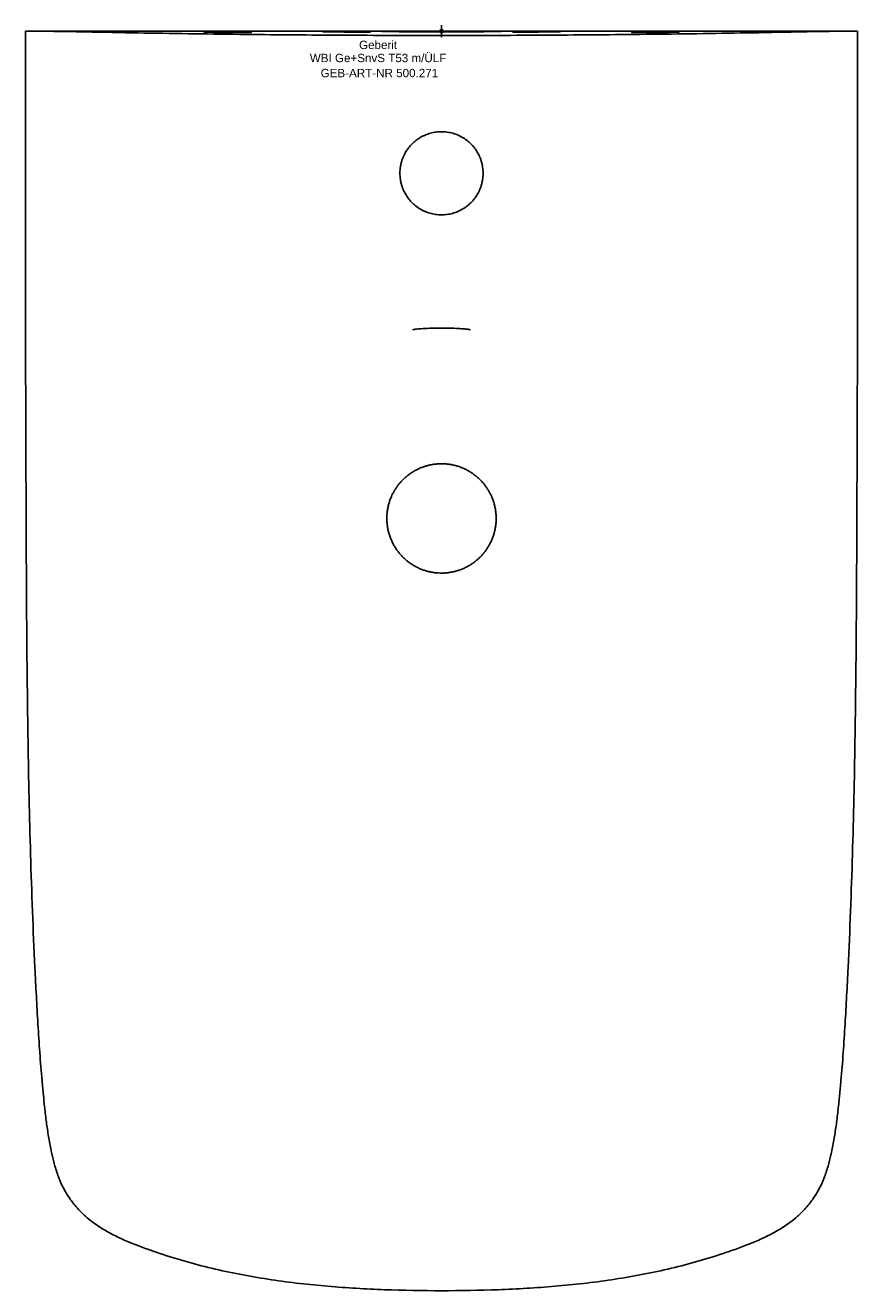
# Model space of a CAD drawing. Header units: millimetres. Extents: x -175 to 175, y -530 to 2.
import ezdxf
from ezdxf.enums import TextEntityAlignment as Align

# ---------------------------------------------------------------- set-up
doc = ezdxf.new("R2010")
doc.units = ezdxf.units.MM
doc.layers.get('0').update_dxf_attribs({"linetype": 'CONTINUOUS'})
for name, color, linetype, lineweight in [('Arbeitspunkt(DIN)', 7, 'CONTINUOUS', 25), ('GEB-ART-NR', 1, 'CONTINUOUS', 18), ('GEB-BEZUG', 2, 'CONTINUOUS', 25), ('GEB-TEXT', 5, 'CONTINUOUS', 18)]:
    doc.layers.add(name, color=color, linetype=linetype, lineweight=lineweight)
doc.layers.add('GEB-KONTUR-A', color=5, linetype='CONTINUOUS')
doc.styles.get("Standard").update_dxf_attribs({"font": 'arial.ttf'})

# ---------------------------------------------------------------- blocks, each defined once
blk = doc.blocks.new('Einfügepunkt')
at = {"layer": 'GEB-BEZUG'}
for p, q in [((-0.71, -0.71), (0.71, 0.71)), ((-0.71, 0.71), (0.71, -0.71))]:
    blk.add_line(p, q, dxfattribs=at)

msp = doc.modelspace()

# ---------------------------------------------------------------- linework, layer by layer
at = {"layer": 'Arbeitspunkt(DIN)', "ltscale": 25}
for q in [(-2.5, 0), (0, 2.5), (0, -2.5), (2.5, 0)]:
    msp.add_line((0, 0), q, dxfattribs=at)
at = {"layer": 'GEB-KONTUR-A', "ltscale": 25}
for p, q in [((-165.8, -0.02), (-154.77, -0.02)), ((-112.43, -0.02), (-112.43, -0.01)), ((-100.43, -0.02), (-112.43, -0.02)), ((100.42, -0.02), (112.43, -0.02)), ((112.43, -0.02), (112.43, -0.01))]:
    msp.add_line(p, q, dxfattribs=at)
for points, knots in [([(-60.57, 0), (-59.96, 0), (-59.15, 0), (-57.18, 0), (-56.03, 0), (-54.76, 0)], [-0.8801724, -0.8801724, -0.8801724, -0.8801724, -0.4406186, -0.4406186, -0.0010308, -0.0010308, -0.0010308, -0.0010308]), ([(-54.76, 0), (-51.11, 0), (-47.34, 0), (-43.48, 0), (-42.12, 0), (-40.75, 0), (-39.38, 0), (-33.79, 0), (-28.04, 0), (-22.2, 0), (-14.9, -0.01), (-7.46, -0.01), (0, -0.02)], [0.0000019, 0.0000019, 0.0000019, 0.0000019, 0.2198114, 0.2198114, 0.2198114, 0.2970832, 0.2970832, 0.2970832, 0.6099058, 0.6099058, 0.6099058, 1, 1, 1, 1]), ([(60.57, 0), (59.96, 0), (59.15, 0), (57.18, 0), (56.03, 0), (54.76, -0.02)], [0, 0, 0, 0, 0.4395465, 0.4395465, 0.8791301, 0.8791301, 0.8791301, 0.8791301]), ([(-175, -0.02), (-175.12, -22.88), (-175.13, -45.76), (-175.12, -73.2), (-175.12, -77.77), (-175.11, -89.18), (-175.1, -96.03), (-175.07, -114.3), (-175.05, -125.72), (-174.99, -148.58), (-174.95, -160.02), (-174.87, -182.92), (-174.83, -194.39), (-174.74, -217.36), (-174.68, -228.87), (-174.54, -251.92), (-174.44, -263.47), (-174.22, -282.95), (-174.12, -290.89), (-173.86, -306.76), (-173.71, -314.7), (-173.36, -330.58), (-173.16, -338.53), (-172.69, -354.41), (-172.42, -362.35), (-171.82, -378.22), (-171.48, -386.16), (-170.91, -398.05), (-170.71, -402.01), (-170.28, -409.93), (-170.06, -413.9), (-169.58, -421.82), (-169.32, -425.79), (-168.75, -433.75), (-168.43, -437.74), (-167.91, -443.73), (-167.72, -445.74), (-167.37, -449.36), (-167.21, -450.96), (-166.99, -452.98), (-166.94, -453.39), (-166.67, -455.83), (-166.43, -457.85), (-165.88, -461.88), (-165.58, -463.88), (-164.91, -467.87), (-164.53, -469.86), (-164.03, -472.18), (-163.96, -472.53), (-163.52, -474.49), (-163.12, -476.08), (-162.17, -479.38), (-161.61, -481.08), (-160.88, -482.92), (-160.81, -483.1), (-159.98, -485.12), (-159.12, -486.9), (-157.48, -489.7), (-156.79, -490.76), (-155.62, -492.38), (-155.17, -492.98), (-153.44, -495.13), (-152.07, -496.61), (-150.11, -498.43), (-149.61, -498.88), (-148.09, -500.18), (-147.05, -500.98), (-144.36, -502.92), (-142.67, -503.99), (-140.83, -505.04), (-140.73, -505.09), (-138.98, -506.08), (-137.28, -506.95), (-133.72, -508.62), (-131.85, -509.42), (-128.08, -510.94), (-126.17, -511.66), (-123.42, -512.66), (-122.58, -512.96), (-120.66, -513.63), (-119.58, -514), (-114.66, -515.65), (-110.8, -516.84), (-103.03, -519.02), (-99.13, -520.02), (-91.3, -521.84), (-87.37, -522.66), (-79.49, -524.15), (-75.54, -524.81), (-63.69, -526.58), (-55.75, -527.48), (-43.81, -528.49), (-39.84, -528.78), (-31.9, -529.25), (-27.93, -529.44), (-15.99, -529.89), (-8.02, -530.02), (0, -530.02)], [0, 0, 0, 0, 0.104179, 0.104179, 0.125, 0.125, 0.156192, 0.156192, 0.208219, 0.208219, 0.260325, 0.260325, 0.312599, 0.312599, 0.365046, 0.365046, 0.417639, 0.417639, 0.453757, 0.453757, 0.489921, 0.489921, 0.526116, 0.526116, 0.562308, 0.562308, 0.59848, 0.59848, 0.616554, 0.616554, 0.634623, 0.634623, 0.652743, 0.652743, 0.670981, 0.670981, 0.680165, 0.680165, 0.6875, 0.6875, 0.689403, 0.689403, 0.698667, 0.698667, 0.707913, 0.707913, 0.717107, 0.717107, 0.71875, 0.71875, 0.726218, 0.726218, 0.734375, 0.734375, 0.735253, 0.735253, 0.744293, 0.744293, 0.75, 0.75, 0.75342, 0.75342, 0.762556, 0.762556, 0.765625, 0.765625, 0.77163, 0.77163, 0.780727, 0.780727, 0.78125, 0.78125, 0.789913, 0.789913, 0.79917, 0.79917, 0.80845, 0.80845, 0.8125, 0.8125, 0.817708, 0.817708, 0.836132, 0.836132, 0.854465, 0.854465, 0.87274, 0.87274, 0.890984, 0.890984, 0.927376, 0.927376, 0.945504, 0.945504, 0.963594, 0.963594, 1, 1, 1, 1]), ([(-165.8, -0.02), (-167.02, -0.02), (-168.23, -0.02), (-169.34, -0.02), (-170.09, -0.02), (-170.79, -0.02), (-171.43, -0.02), (-171.53, -0.02), (-171.62, -0.02), (-171.72, -0.02), (-171.93, -0.02), (-172.13, -0.02), (-172.32, -0.02), (-172.84, -0.02), (-173.3, -0.02), (-173.68, -0.02), (-173.92, -0.02), (-174.13, -0.02), (-174.31, -0.02), (-174.76, -0.02), (-175, -0.02), (-175, -0.02)], [0, 0, 0, 0, 0.249989, 0.249989, 0.249989, 0.417158, 0.417158, 0.417158, 0.443137, 0.443137, 0.443137, 0.499991, 0.499991, 0.499991, 0.653656, 0.653656, 0.653656, 0.749993, 0.749993, 0.749993, 1, 1, 1, 1]), ([(-173.91, -0.02), (-173.88, -0.02), (-173.86, -0.02), (-173.83, -0.02), (-173.48, -0.02), (-173.07, -0.02), (-172.59, -0.01), (-172.32, -0.01), (-172.03, -0.01), (-171.72, -0.01), (-171.71, -0.01), (-171.71, -0.01), (-171.7, -0.01)], [0.5363134, 0.5363134, 0.5363134, 0.5363134, 0.5576527, 0.5576527, 0.5576527, 0.83648, 0.83648, 0.83648, 0.9967966, 0.9967966, 0.9967966, 0.9999988, 0.9999988, 0.9999988, 0.9999988]), ([(-171.7, -0.01), (-171.68, -0.01), (-171.66, -0.01), (-171.63, -0.01), (-171.59, -0.01), (-171.55, -0.01), (-171.51, -0.01), (-171.47, -0.01), (-171.41, -0.01), (-171.36, -0.01), (-171.3, -0.01), (-171.24, -0.01), (-171.17, -0.01), (-171.09, -0.01), (-171.02, -0.01), (-170.93, -0.01), (-170.84, -0.01), (-170.75, -0.01), (-170.65, -0.01), (-170.54, -0.01), (-170.43, -0.01), (-170.31, -0.01), (-170.19, -0.01), (-170.06, -0.01), (-169.93, -0.01), (-169.87, -0.01), (-169.8, -0.01), (-169.73, -0.01), (-169.59, -0.01), (-169.45, -0.01), (-169.3, -0.01), (-169.15, -0.01), (-169, -0.01), (-168.84, -0.01), (-168.69, -0.01), (-168.54, -0.01), (-168.38, -0.01), (-168.23, -0.01), (-168.07, -0.01), (-167.92, -0.01), (-167.76, -0.01), (-167.61, -0.01), (-167.45, -0.01), (-167.3, -0.01), (-167.15, -0.01), (-167, -0.01), (-166.85, -0.01), (-166.69, -0.01), (-166.54, -0.01), (-166.39, -0.01), (-166.24, -0.01), (-166.09, -0.01), (-166, -0.01), (-165.9, -0.01), (-165.8, -0.02)], [0, 0, 0, 0, 0.0521678, 0.0521678, 0.0521678, 0.1081468, 0.1081468, 0.1081468, 0.1633754, 0.1633754, 0.1633754, 0.2201048, 0.2201048, 0.2201048, 0.2785833, 0.2785833, 0.2785833, 0.3400926, 0.3400926, 0.3400926, 0.4033145, 0.4033145, 0.4033145, 0.4680443, 0.4680443, 0.4680443, 0.5, 0.5, 0.5, 0.5649783, 0.5649783, 0.5649783, 0.6283589, 0.6283589, 0.6283589, 0.689523, 0.689523, 0.689523, 0.7484984, 0.7484984, 0.7484984, 0.805545, 0.805545, 0.805545, 0.8602537, 0.8602537, 0.8602537, 0.9138637, 0.9138637, 0.9138637, 0.9660894, 0.9660894, 0.9660894, 0.999999, 0.999999, 0.999999, 0.999999]), ([(-165.8, -0.02), (-164, -0.03), (-162.2, -0.04), (-158.98, -0.09), (-156.65, -0.14), (-151.41, -0.24), (-147.82, -0.32), (-136.62, -0.55), (-129.09, -0.68), (-108.22, -1.02), (-94.14, -1.22), (-66.21, -1.51), (-52.96, -1.61), (-23.97, -1.76), (-12.5, -1.76), (0, -1.78)], [0.000002, 0.000002, 0.000002, 0.000002, 0.539793, 0.539793, 0.967588, 0.967588, 1.90478, 1.90478, 3.881335, 3.881335, 8.286615, 8.286615, 12.254281, 12.254281, 16.976925, 16.976925, 16.976925, 16.976925]), ([(-154.77, -0.02), (-153.44, -0.03), (-152.13, -0.03), (-149.55, -0.03), (-148.32, -0.03), (-146.15, -0.03), (-145.23, -0.03), (-143.85, -0.03), (-143.37, -0.03), (-143.11, -0.03)], [-1.638954, -1.638954, -1.638954, -1.638954, -1.241502, -1.241502, -0.819478, -0.819478, -0.397442, -0.397442, -0.000001, -0.000001, -0.000001, -0.000001]), ([(-143.11, -0.03), (-142.67, -0.02), (-142.23, -0.02), (-141.78, -0.02), (-140.95, -0.02), (-140.1, -0.02), (-139.22, -0.02), (-138.06, -0.01), (-136.86, -0.02), (-135.63, -0.02), (-133.98, -0.02), (-132.27, -0.02), (-130.49, -0.02), (-128.81, -0.02), (-127.07, -0.02), (-125.27, -0.02), (-124.86, -0.02), (-124.44, -0.02), (-124.02, -0.02)], [0.0000003, 0.0000003, 0.0000003, 0.0000003, 0.0799062, 0.0799062, 0.0799062, 0.2289856, 0.2289856, 0.2289856, 0.4276633, 0.4276633, 0.4276633, 0.6923475, 0.6923475, 0.6923475, 0.9425963, 0.9425963, 0.9425963, 1, 1, 1, 1]), ([(-112.43, -0.01), (-110.81, -0.01), (-109.16, -0.01), (-106.2, 0), (-104.91, 0), (-102.45, 0), (-101.28, 0), (-98.98, 0), (-97.86, 0), (-95.67, 0), (-94.6, 0), (-92.79, -0.01), (-92.05, -0.01), (-90.29, -0.01), (-89.26, -0.01), (-87.98, -0.01), (-87.74, -0.01), (-86.59, -0.01), (-85.67, -0.01), (-83.39, -0.02), (-82.03, -0.02), (-79.08, -0.02), (-77.48, -0.02), (-73.41, -0.02), (-70.9, -0.02), (-66.74, -0.01), (-65.12, -0.01), (-62.51, -0.01), (-61.54, 0), (-60.57, 0)], [0, 0, 0, 0, 0.1113563, 0.1113563, 0.1948736, 0.1948736, 0.2686028, 0.2686028, 0.3377653, 0.3377653, 0.4019221, 0.4019221, 0.4454253, 0.4454253, 0.5052232, 0.5052232, 0.519111, 0.519111, 0.5714955, 0.5714955, 0.6474347, 0.6474347, 0.7344283, 0.7344283, 0.8672141, 0.8672141, 0.9507628, 0.9507628, 0.9999999, 0.9999999, 0.9999999, 0.9999999]), ([(-112.02, -0.03), (-109.9, -0.03), (-108.38, -0.02), (-104.49, -0.02), (-102.42, -0.02), (-100.42, -0.02)], [-4.004482, -4.004482, -4.004482, -4.004482, -2.00295, -2.00295, -0.001151, -0.001151, -0.001151, -0.001151]), ([(-80.98, -0.5), (-80.72, -0.51), (-80.51, -0.51), (-80.16, -0.53), (-80.05, -0.53), (-79.98, -0.55), (-80.02, -0.55), (-80.25, -0.56), (-80.48, -0.57), (-81.28, -0.58), (-81.96, -0.58), (-83.72, -0.58), (-84.81, -0.58), (-87.24, -0.56), (-88.56, -0.55), (-91.15, -0.52), (-92.4, -0.51), (-94.7, -0.48), (-95.74, -0.46), (-97.63, -0.43), (-98.44, -0.41), (-99.02, -0.4), (-99.18, -0.39), (-99.32, -0.39), (-99.69, -0.38), (-99.86, -0.37), (-100.02, -0.36), (-100.02, -0.35), (-99.88, -0.35), (-99.72, -0.34), (-99.13, -0.34), (-98.63, -0.34), (-97.21, -0.34), (-96.22, -0.34), (-93.96, -0.35), (-92.7, -0.36), (-90.12, -0.38), (-88.82, -0.39), (-86.4, -0.41), (-85.28, -0.43), (-83.19, -0.46), (-82.26, -0.47), (-81.34, -0.49), (-81.15, -0.5), (-80.98, -0.5)], [-3.149523, -3.149523, -3.149523, -3.149523, -2.970018, -2.970018, -2.751665, -2.751665, -2.545969, -2.545969, -2.298097, -2.298097, -1.932622, -1.932622, -1.53812, -1.53812, -1.138455, -1.138455, -0.760078, -0.760078, -0.399376, -0.399376, 0, 0, 0, 0.109174, 0.109174, 0.341036, 0.341036, 0.545088, 0.545088, 0.77471, 0.77471, 1.092469, 1.092469, 1.485523, 1.485523, 1.882247, 1.882247, 2.267149, 2.267149, 2.633256, 2.633256, 3.03193, 3.03193, 3.149525, 3.149525, 3.149525, 3.149525]), ([(-30.98, -0.32), (-30.82, -0.32), (-30.69, -0.32), (-30.57, -0.33), (-30.48, -0.33), (-30.41, -0.33), (-30.34, -0.33), (-30.21, -0.33), (-30.11, -0.34), (-30.06, -0.34), (-29.98, -0.34), (-29.98, -0.34), (-30.05, -0.35), (-30.12, -0.35), (-30.28, -0.35), (-30.53, -0.35), (-30.67, -0.35), (-30.83, -0.35), (-31.02, -0.35), (-31.21, -0.35), (-31.44, -0.35), (-31.69, -0.35), (-31.79, -0.35), (-31.89, -0.35), (-32, -0.35), (-32.23, -0.35), (-32.47, -0.35), (-32.73, -0.35), (-33.05, -0.35), (-33.39, -0.35), (-33.75, -0.35), (-34.05, -0.35), (-34.36, -0.35), (-34.68, -0.35), (-34.75, -0.35), (-34.83, -0.35), (-34.9, -0.35), (-35.22, -0.35), (-35.55, -0.35), (-35.89, -0.34), (-36.32, -0.34), (-36.77, -0.34), (-37.22, -0.34), (-37.59, -0.34), (-37.95, -0.33), (-38.33, -0.33), (-38.42, -0.33), (-38.52, -0.33), (-38.61, -0.33), (-38.86, -0.33), (-39.12, -0.33), (-39.38, -0.33), (-39.5, -0.33), (-39.62, -0.33), (-39.74, -0.32), (-40.2, -0.32), (-40.66, -0.32), (-41.12, -0.32), (-41.5, -0.31), (-41.87, -0.31), (-42.24, -0.31), (-42.3, -0.31), (-42.36, -0.31), (-42.42, -0.31), (-42.8, -0.3), (-43.17, -0.3), (-43.53, -0.3), (-43.96, -0.3), (-44.37, -0.29), (-44.78, -0.29), (-45.1, -0.29), (-45.42, -0.28), (-45.72, -0.28), (-46.03, -0.28), (-46.32, -0.28), (-46.6, -0.27), (-46.96, -0.27), (-47.29, -0.27), (-47.6, -0.26), (-47.85, -0.26), (-48.08, -0.26), (-48.29, -0.26), (-48.34, -0.26), (-48.4, -0.26), (-48.45, -0.26), (-48.68, -0.25), (-48.88, -0.25), (-49.06, -0.25), (-49.25, -0.25), (-49.41, -0.24), (-49.55, -0.24), (-49.58, -0.24), (-49.61, -0.24), (-49.64, -0.24), (-49.84, -0.24), (-49.95, -0.23), (-49.99, -0.23), (-50.02, -0.23), (-49.98, -0.23), (-49.88, -0.23), (-49.82, -0.23), (-49.75, -0.22), (-49.66, -0.22), (-49.63, -0.22), (-49.6, -0.22), (-49.57, -0.22), (-49.47, -0.22), (-49.34, -0.22), (-49.19, -0.22), (-49.04, -0.22), (-48.87, -0.22), (-48.68, -0.22), (-48.45, -0.22), (-48.19, -0.22), (-47.91, -0.22), (-47.69, -0.22), (-47.45, -0.22), (-47.19, -0.22), (-46.93, -0.23), (-46.65, -0.23), (-46.37, -0.23), (-46.01, -0.23), (-45.62, -0.23), (-45.22, -0.23), (-44.9, -0.23), (-44.57, -0.23), (-44.22, -0.23), (-44.14, -0.23), (-44.06, -0.23), (-43.98, -0.24), (-43.63, -0.24), (-43.29, -0.24), (-42.93, -0.24), (-42.47, -0.24), (-42.01, -0.24), (-41.54, -0.25), (-41.16, -0.25), (-40.79, -0.25), (-40.41, -0.25), (-40.31, -0.25), (-40.21, -0.25), (-40.11, -0.25), (-39.86, -0.25), (-39.62, -0.26), (-39.38, -0.26), (-39.24, -0.26), (-39.1, -0.26), (-38.97, -0.26), (-38.51, -0.26), (-38.05, -0.26), (-37.6, -0.27), (-37.24, -0.27), (-36.88, -0.27), (-36.52, -0.27), (-36.49, -0.27), (-36.45, -0.27), (-36.41, -0.27), (-36.05, -0.28), (-35.69, -0.28), (-35.35, -0.28), (-34.94, -0.28), (-34.55, -0.29), (-34.18, -0.29), (-33.9, -0.29), (-33.62, -0.29), (-33.36, -0.3), (-33.08, -0.3), (-32.82, -0.3), (-32.57, -0.3), (-32.25, -0.31), (-31.96, -0.31), (-31.69, -0.31), (-31.48, -0.31), (-31.29, -0.32), (-31.11, -0.32), (-31.07, -0.32), (-31.02, -0.32), (-30.98, -0.32)], [-6.298876, -6.298876, -6.298876, -6.298876, -6.190443, -6.190443, -6.190443, -6.113931, -6.113931, -6.113931, -5.958412, -5.958412, -5.958412, -5.754251, -5.754251, -5.754251, -5.524575, -5.524575, -5.524575, -5.396508, -5.396508, -5.396508, -5.26174, -5.26174, -5.26174, -5.206879, -5.206879, -5.206879, -5.094504, -5.094504, -5.094504, -4.954157, -4.954157, -4.954157, -4.840285, -4.840285, -4.840285, -4.813811, -4.813811, -4.813811, -4.701913, -4.701913, -4.701913, -4.5595, -4.5595, -4.5595, -4.445783, -4.445783, -4.445783, -4.417086, -4.417086, -4.417086, -4.340124, -4.340124, -4.340124, -4.303625, -4.303625, -4.303625, -4.164459, -4.164459, -4.164459, -4.050591, -4.050591, -4.050591, -4.032188, -4.032188, -4.032188, -3.915858, -3.915858, -3.915858, -3.777649, -3.777649, -3.777649, -3.666089, -3.666089, -3.666089, -3.55439, -3.55439, -3.55439, -3.410923, -3.410923, -3.410923, -3.297329, -3.297329, -3.297329, -3.267455, -3.267455, -3.267455, -3.139437, -3.139437, -3.139437, -3.00475, -3.00475, -3.00475, -2.970287, -2.970287, -2.970287, -2.751839, -2.751839, -2.751839, -2.546037, -2.546037, -2.546037, -2.440784, -2.440784, -2.440784, -2.409443, -2.409443, -2.409443, -2.29804, -2.29804, -2.29804, -2.181631, -2.181631, -2.181631, -2.043452, -2.043452, -2.043452, -1.932445, -1.932445, -1.932445, -1.820262, -1.820262, -1.820262, -1.679085, -1.679085, -1.679085, -1.565277, -1.565277, -1.565277, -1.537907, -1.537907, -1.537907, -1.426364, -1.426364, -1.426364, -1.282321, -1.282321, -1.282321, -1.168744, -1.168744, -1.168744, -1.138278, -1.138278, -1.138278, -1.065102, -1.065102, -1.065102, -1.02387, -1.02387, -1.02387, -0.885031, -0.885031, -0.885031, -0.771261, -0.771261, -0.771261, -0.759954, -0.759954, -0.759954, -0.64269, -0.64269, -0.64269, -0.504776, -0.504776, -0.504776, -0.399297, -0.399297, -0.399297, -0.287686, -0.287686, -0.287686, -0.143843, -0.143843, -0.143843, -0.030275, -0.030275, -0.030275, 0, 0, 0, 0]), ([(0, -0.25), (-2.79, -0.24), (-5.56, -0.23), (-11.04, -0.21), (-13.69, -0.2), (-18.56, -0.18), (-20.66, -0.17), (-23.22, -0.15), (-23.98, -0.15), (-24.82, -0.14), (-25, -0.14), (-25, -0.13), (-24.82, -0.13), (-23.98, -0.12), (-23.22, -0.12), (-20.66, -0.11), (-18.56, -0.11), (-13.69, -0.11), (-11.04, -0.11), (-5.56, -0.12), (-2.79, -0.12), (0, -0.13)], [-7.872228, -7.872228, -7.872228, -7.872228, -7.035485, -7.035485, -6.130353, -6.130353, -5.135507, -5.135507, -4.462059, -4.462059, -3.936123, -3.936123, -3.410193, -3.410193, -2.736771, -2.736771, -1.741936, -1.741936, -0.836818, -0.836818, -0.000001, -0.000001, -0.000001, -0.000001]), ([(0, -1.78), (12.59, -1.76), (24.34, -1.76), (53.81, -1.6), (67.28, -1.5), (95.26, -1.2), (109.09, -1.01), (129.67, -0.67), (137.05, -0.54), (148.09, -0.32), (151.62, -0.24), (156.62, -0.14), (159.03, -0.09), (162.26, -0.04), (164.03, -0.03), (165.8, -0.02)], [0, 0, 0, 0, 3.777195, 3.777195, 6.947959, 6.947959, 10.373064, 10.373064, 11.918034, 11.918034, 12.650286, 12.650286, 12.950262, 12.950262, 13.314611, 13.314611, 13.314611, 13.314611]), ([(175, -0.02), (175.12, -22.88), (175.13, -45.76), (175.12, -73.2), (175.12, -77.77), (175.11, -89.18), (175.1, -96.03), (175.07, -114.3), (175.05, -125.72), (174.99, -148.58), (174.95, -160.02), (174.87, -182.92), (174.83, -194.39), (174.74, -217.36), (174.68, -228.87), (174.54, -251.92), (174.44, -263.47), (174.22, -282.95), (174.12, -290.89), (173.86, -306.76), (173.71, -314.7), (173.36, -330.58), (173.16, -338.53), (172.69, -354.41), (172.42, -362.35), (171.82, -378.22), (171.48, -386.16), (170.91, -398.05), (170.71, -402.01), (170.28, -409.93), (170.06, -413.9), (169.58, -421.82), (169.32, -425.79), (168.75, -433.75), (168.43, -437.74), (167.91, -443.73), (167.72, -445.74), (167.33, -449.77), (167.12, -451.79), (166.67, -455.83), (166.43, -457.85), (165.88, -461.88), (165.58, -463.88), (164.91, -467.87), (164.53, -469.86), (164.03, -472.18), (163.96, -472.53), (163.52, -474.49), (163.12, -476.08), (162.17, -479.38), (161.61, -481.08), (160.88, -482.92), (160.81, -483.1), (159.98, -485.12), (159.12, -486.9), (157.48, -489.7), (156.79, -490.76), (155.62, -492.38), (155.17, -492.98), (153.44, -495.13), (152.07, -496.61), (150.11, -498.44), (149.61, -498.88), (148.09, -500.18), (147.05, -500.98), (144.36, -502.92), (142.67, -503.99), (140.83, -505.04), (140.73, -505.09), (138.98, -506.08), (137.28, -506.95), (133.72, -508.62), (131.85, -509.42), (128.08, -510.94), (126.17, -511.66), (122.34, -513.05), (120.42, -513.72), (114.66, -515.65), (110.8, -516.84), (103.03, -519.02), (99.13, -520.02), (91.3, -521.84), (87.37, -522.66), (79.49, -524.15), (75.54, -524.81), (63.69, -526.58), (55.75, -527.48), (43.81, -528.49), (39.84, -528.78), (31.9, -529.25), (27.93, -529.44), (15.99, -529.89), (8.02, -530.02), (0, -530.02)], [0, 0, 0, 0, 0.104179, 0.104179, 0.125, 0.125, 0.156192, 0.156192, 0.208219, 0.208219, 0.260325, 0.260325, 0.312599, 0.312599, 0.365046, 0.365046, 0.417639, 0.417639, 0.453757, 0.453757, 0.489921, 0.489921, 0.526116, 0.526116, 0.562307, 0.562307, 0.59848, 0.59848, 0.616554, 0.616554, 0.634623, 0.634623, 0.652743, 0.652743, 0.670981, 0.670981, 0.680164, 0.680164, 0.689403, 0.689403, 0.698667, 0.698667, 0.707913, 0.707913, 0.717107, 0.717107, 0.71875, 0.71875, 0.726218, 0.726218, 0.734375, 0.734375, 0.735253, 0.735253, 0.744293, 0.744293, 0.75, 0.75, 0.753419, 0.753419, 0.762555, 0.762555, 0.765625, 0.765625, 0.77163, 0.77163, 0.780727, 0.780727, 0.78125, 0.78125, 0.789913, 0.789913, 0.79917, 0.79917, 0.80845, 0.80845, 0.817707, 0.817707, 0.836131, 0.836131, 0.854465, 0.854465, 0.87274, 0.87274, 0.890984, 0.890984, 0.927377, 0.927377, 0.945503, 0.945503, 0.963593, 0.963593, 1, 1, 1, 1]), ([(54.76, -0.02), (51.08, -0.02), (47.31, -0.02), (43.48, -0.02), (37.61, -0.02), (31.54, -0.02), (25.34, -0.02), (24.29, -0.02), (23.25, -0.02), (22.2, -0.02), (17.59, -0.02), (12.93, -0.02), (8.2, -0.02), (5.49, -0.02), (2.76, -0.02), (0, -0.02)], [0.0000002, 0.0000002, 0.0000002, 0.0000002, 0.2188365, 0.2188365, 0.2188365, 0.5538558, 0.5538558, 0.5538558, 0.6102977, 0.6102977, 0.6102977, 0.8581006, 0.8581006, 0.8581006, 1, 1, 1, 1]), ([(0, -0.13), (2.79, -0.12), (5.56, -0.12), (11.04, -0.11), (13.69, -0.11), (18.56, -0.11), (20.66, -0.11), (23.22, -0.12), (23.98, -0.12), (24.82, -0.13), (25, -0.13), (25, -0.14), (24.82, -0.14), (23.98, -0.15), (23.22, -0.15), (20.66, -0.17), (18.56, -0.18), (13.69, -0.2), (11.04, -0.21), (5.56, -0.23), (2.79, -0.24), (0, -0.25)], [0.000001, 0.000001, 0.000001, 0.000001, 0.83679, 0.83679, 1.741908, 1.741908, 2.736744, 2.736744, 3.410174, 3.410174, 3.936106, 3.936106, 4.462041, 4.462041, 5.13548, 5.13548, 6.130325, 6.130325, 7.035456, 7.035456, 7.872229, 7.872229, 7.872229, 7.872229]), ([(49.02, -0.22), (49.18, -0.22), (49.31, -0.22), (49.44, -0.22), (49.52, -0.22), (49.59, -0.22), (49.66, -0.22), (49.79, -0.22), (49.89, -0.23), (49.94, -0.23), (50.02, -0.23), (50.02, -0.23), (49.95, -0.23), (49.88, -0.24), (49.72, -0.24), (49.47, -0.24), (49.33, -0.25), (49.17, -0.25), (48.98, -0.25), (48.79, -0.25), (48.56, -0.25), (48.31, -0.26), (48.21, -0.26), (48.11, -0.26), (48, -0.26), (47.77, -0.26), (47.53, -0.27), (47.27, -0.27), (46.95, -0.27), (46.61, -0.27), (46.25, -0.28), (45.95, -0.28), (45.64, -0.28), (45.32, -0.29), (45.25, -0.29), (45.17, -0.29), (45.1, -0.29), (44.78, -0.29), (44.44, -0.29), (44.11, -0.29), (43.68, -0.3), (43.23, -0.3), (42.78, -0.3), (42.41, -0.31), (42.05, -0.31), (41.67, -0.31), (41.58, -0.31), (41.48, -0.31), (41.39, -0.31), (41.01, -0.32), (40.64, -0.32), (40.26, -0.32), (39.97, -0.32), (39.67, -0.32), (39.37, -0.33), (39.21, -0.33), (39.04, -0.33), (38.88, -0.33), (38.5, -0.33), (38.13, -0.33), (37.76, -0.34), (37.7, -0.34), (37.64, -0.34), (37.58, -0.34), (37.2, -0.34), (36.83, -0.34), (36.47, -0.34), (36.04, -0.34), (35.63, -0.34), (35.22, -0.35), (34.9, -0.35), (34.58, -0.35), (34.28, -0.35), (33.97, -0.35), (33.68, -0.35), (33.4, -0.35), (33.04, -0.35), (32.71, -0.35), (32.4, -0.35), (32.15, -0.35), (31.92, -0.35), (31.71, -0.35), (31.66, -0.35), (31.6, -0.35), (31.55, -0.35), (31.32, -0.35), (31.12, -0.35), (30.94, -0.35), (30.75, -0.35), (30.59, -0.35), (30.45, -0.35), (30.42, -0.35), (30.39, -0.35), (30.36, -0.35), (30.16, -0.35), (30.05, -0.35), (30.01, -0.34), (29.98, -0.34), (30.02, -0.34), (30.12, -0.34), (30.18, -0.33), (30.25, -0.33), (30.34, -0.33), (30.38, -0.33), (30.42, -0.33), (30.47, -0.33), (30.57, -0.33), (30.68, -0.32), (30.8, -0.32), (30.96, -0.32), (31.13, -0.32), (31.32, -0.32), (31.55, -0.31), (31.8, -0.31), (32.08, -0.31), (32.31, -0.31), (32.55, -0.3), (32.81, -0.3), (33.07, -0.3), (33.34, -0.3), (33.63, -0.29), (33.99, -0.29), (34.37, -0.29), (34.77, -0.29), (35.09, -0.28), (35.43, -0.28), (35.77, -0.28), (35.85, -0.28), (35.94, -0.28), (36.02, -0.28), (36.36, -0.28), (36.71, -0.27), (37.06, -0.27), (37.52, -0.27), (37.99, -0.26), (38.46, -0.26), (38.76, -0.26), (39.07, -0.26), (39.37, -0.26), (39.44, -0.26), (39.51, -0.26), (39.58, -0.26), (39.69, -0.26), (39.79, -0.25), (39.89, -0.25), (40.27, -0.25), (40.65, -0.25), (41.03, -0.25), (41.49, -0.25), (41.94, -0.24), (42.39, -0.24), (42.76, -0.24), (43.12, -0.24), (43.47, -0.24), (43.51, -0.24), (43.54, -0.24), (43.58, -0.24), (43.94, -0.24), (44.3, -0.23), (44.65, -0.23), (45.05, -0.23), (45.44, -0.23), (45.81, -0.23), (46.1, -0.23), (46.37, -0.23), (46.64, -0.23), (46.92, -0.23), (47.18, -0.22), (47.43, -0.22), (47.75, -0.22), (48.04, -0.22), (48.31, -0.22), (48.52, -0.22), (48.71, -0.22), (48.88, -0.22), (48.93, -0.22), (48.97, -0.22), (49.02, -0.22)], [-6.29887, -6.29887, -6.29887, -6.29887, -6.18958, -6.18958, -6.18958, -6.113345, -6.113345, -6.113345, -5.957703, -5.957703, -5.957703, -5.753654, -5.753654, -5.753654, -5.524051, -5.524051, -5.524051, -5.396042, -5.396042, -5.396042, -5.261196, -5.261196, -5.261196, -5.206345, -5.206345, -5.206345, -5.09397, -5.09397, -5.09397, -4.953615, -4.953615, -4.953615, -4.839739, -4.839739, -4.839739, -4.813259, -4.813259, -4.813259, -4.70133, -4.70133, -4.70133, -4.558924, -4.558924, -4.558924, -4.445237, -4.445237, -4.445237, -4.416518, -4.416518, -4.416518, -4.303006, -4.303006, -4.303006, -4.213984, -4.213984, -4.213984, -4.163965, -4.163965, -4.163965, -4.050129, -4.050129, -4.050129, -4.031634, -4.031634, -4.031634, -3.915264, -3.915264, -3.915264, -3.777132, -3.777132, -3.777132, -3.665569, -3.665569, -3.665569, -3.553877, -3.553877, -3.553877, -3.410416, -3.410416, -3.410416, -3.296817, -3.296817, -3.296817, -3.266955, -3.266955, -3.266955, -3.139037, -3.139037, -3.139037, -3.004258, -3.004258, -3.004258, -2.969809, -2.969809, -2.969809, -2.751445, -2.751445, -2.751445, -2.54576, -2.54576, -2.54576, -2.4402, -2.4402, -2.4402, -2.394095, -2.394095, -2.394095, -2.297926, -2.297926, -2.297926, -2.181487, -2.181487, -2.181487, -2.043296, -2.043296, -2.043296, -1.932544, -1.932544, -1.932544, -1.820345, -1.820345, -1.820345, -1.679172, -1.679172, -1.679172, -1.565376, -1.565376, -1.565376, -1.538, -1.538, -1.538, -1.426433, -1.426433, -1.426433, -1.282381, -1.282381, -1.282381, -1.189814, -1.189814, -1.189814, -1.168832, -1.168832, -1.168832, -1.138329, -1.138329, -1.138329, -1.023892, -1.023892, -1.023892, -0.885134, -0.885134, -0.885134, -0.771385, -0.771385, -0.771385, -0.759992, -0.759992, -0.759992, -0.642706, -0.642706, -0.642706, -0.504841, -0.504841, -0.504841, -0.399341, -0.399341, -0.399341, -0.287744, -0.287744, -0.287744, -0.143872, -0.143872, -0.143872, -0.030303, -0.030303, -0.030303, 0, 0, 0, 0]), ([(99.02, -0.34), (99.14, -0.34), (99.25, -0.34), (99.63, -0.34), (99.82, -0.35), (100.01, -0.35), (100.02, -0.36), (99.91, -0.37), (99.77, -0.37), (99.23, -0.39), (98.75, -0.4), (97.45, -0.43), (96.61, -0.45), (94.63, -0.48), (93.5, -0.49), (91.07, -0.53), (89.77, -0.54), (87.19, -0.56), (85.94, -0.57), (83.69, -0.58), (82.71, -0.58), (81.57, -0.58), (81.25, -0.58), (80.98, -0.57), (80.61, -0.57), (80.34, -0.57), (80.05, -0.56), (79.99, -0.55), (80.02, -0.54), (80.11, -0.53), (80.49, -0.51), (80.83, -0.5), (81.94, -0.48), (82.82, -0.46), (84.82, -0.43), (85.91, -0.42), (88.28, -0.39), (89.56, -0.38), (92.15, -0.36), (93.43, -0.35), (95.77, -0.34), (96.81, -0.34), (98.19, -0.34), (98.65, -0.34), (99.02, -0.34)], [3.149248, 3.149248, 3.149248, 3.149248, 3.23433, 3.23433, 3.471741, 3.471741, 3.676081, 3.676081, 3.900989, 3.900989, 4.218372, 4.218372, 4.570198, 4.570198, 4.936817, 4.936817, 5.322325, 5.322325, 5.718974, 5.718974, 6.111878, 6.111878, 6.298498, 6.298498, 6.298498, 6.558207, 6.558207, 6.766251, 6.766251, 6.97955, 6.97955, 7.259698, 7.259698, 7.658011, 7.658011, 8.021702, 8.021702, 8.403703, 8.403703, 8.800683, 8.800683, 9.194405, 9.194405, 9.447747, 9.447747, 9.447747, 9.447747]), ([(112.02, -0.03), (109.9, -0.03), (108.38, -0.02), (104.49, -0.02), (102.42, -0.02), (100.42, -0.02)], [0.000025, 0.000025, 0.000025, 0.000025, 2.393935, 2.393935, 4.78812, 4.78812, 4.78812, 4.78812]), ([(143.11, -0.03), (142.67, -0.02), (142.23, -0.02), (140.95, -0.02), (140.09, -0.02), (138.39, -0.02), (137.53, -0.02), (135.94, -0.02), (135.2, -0.02), (133.18, -0.02), (131.87, -0.02), (129.17, -0.02), (127.77, -0.02), (125.99, -0.02), (125.63, -0.02), (124.86, -0.02), (124.44, -0.02), (124.02, -0.02)], [0.0000003, 0.0000003, 0.0000003, 0.0000003, 0.0781102, 0.0781102, 0.2246678, 0.2246678, 0.3655799, 0.3655799, 0.4839208, 0.4839208, 0.6848516, 0.6848516, 0.8904412, 0.8904412, 0.9412609, 0.9412609, 0.9999998, 0.9999998, 0.9999998, 0.9999998]), ([(154.77, -0.02), (153.44, -0.03), (152.13, -0.03), (149.55, -0.03), (148.32, -0.03), (146.15, -0.03), (145.23, -0.03), (143.85, -0.03), (143.37, -0.03), (143.11, -0.03)], [0, 0, 0, 0, 0.397457, 0.397457, 0.819487, 0.819487, 1.241528, 1.241528, 1.638973, 1.638973, 1.638973, 1.638973]), ([(171.7, -0.01), (171.6, -0.01), (171.35, -0.01), (170.98, -0.01), (170.65, -0.01), (170.23, -0.01), (169.73, -0.01), (169.23, -0.01), (168.66, -0.01), (168.04, -0.01), (167.42, -0.01), (166.76, -0.01), (166.1, -0.02), (166, -0.02), (165.9, -0.02), (165.8, -0.02)], [0, 0, 0, 0, 0.2683864, 0.2683864, 0.2683864, 0.5, 0.5, 0.5, 0.7326962, 0.7326962, 0.7326962, 0.9655587, 0.9655587, 0.9655587, 0.9999945, 0.9999945, 0.9999945, 0.9999945]), ([(165.8, -0.02), (166.03, -0.02), (166.26, -0.02), (166.49, -0.02), (166.72, -0.02), (166.95, -0.02), (167.18, -0.02), (167.41, -0.02), (167.64, -0.02), (167.87, -0.02), (168.1, -0.02), (168.33, -0.02), (168.56, -0.02), (168.78, -0.02), (169.01, -0.02), (169.22, -0.02), (169.26, -0.02), (169.3, -0.02), (169.34, -0.02), (169.56, -0.02), (169.77, -0.02), (169.98, -0.02), (170.2, -0.02), (170.41, -0.02), (170.61, -0.02), (170.81, -0.02), (171.01, -0.02), (171.2, -0.02), (171.37, -0.02), (171.55, -0.02), (171.72, -0.02), (171.73, -0.02), (171.73, -0.02), (171.74, -0.02), (171.91, -0.02), (172.08, -0.02), (172.24, -0.02), (172.27, -0.02), (172.3, -0.02), (172.32, -0.02), (172.48, -0.02), (172.64, -0.02), (172.79, -0.02), (172.94, -0.02), (173.08, -0.02), (173.21, -0.02), (173.35, -0.02), (173.49, -0.02), (173.61, -0.02), (173.63, -0.02), (173.66, -0.02), (173.68, -0.02), (173.78, -0.02), (173.87, -0.02), (173.96, -0.02), (174.07, -0.02), (174.17, -0.02), (174.26, -0.02), (174.28, -0.02), (174.29, -0.02), (174.31, -0.02), (174.39, -0.02), (174.48, -0.02), (174.55, -0.02), (174.62, -0.02), (174.69, -0.02), (174.74, -0.02), (174.8, -0.02), (174.84, -0.02), (174.88, -0.02), (174.92, -0.02), (174.95, -0.02), (174.97, -0.02), (174.99, -0.02), (175, -0.02), (175, -0.02), (175, -0.02), (175, -0.02), (175, -0.02)], [0, 0, 0, 0, 0.046648, 0.046648, 0.046648, 0.094232, 0.094232, 0.094232, 0.142904, 0.142904, 0.142904, 0.191957, 0.191957, 0.191957, 0.241115, 0.241115, 0.241115, 0.249959, 0.249959, 0.249959, 0.29912, 0.29912, 0.29912, 0.349338, 0.349338, 0.349338, 0.397735, 0.397735, 0.397735, 0.443609, 0.443609, 0.443609, 0.445453, 0.445453, 0.445453, 0.492043, 0.492043, 0.492043, 0.499991, 0.499991, 0.499991, 0.546838, 0.546838, 0.546838, 0.594628, 0.594628, 0.594628, 0.643505, 0.643505, 0.643505, 0.653155, 0.653155, 0.653155, 0.692758, 0.692758, 0.692758, 0.742099, 0.742099, 0.742099, 0.75, 0.75, 0.75, 0.799343, 0.799343, 0.799343, 0.849507, 0.849507, 0.849507, 0.898066, 0.898066, 0.898066, 0.94594, 0.94594, 0.94594, 0.992684, 0.992684, 0.992684, 1, 1, 1, 1]), ([(0, -42.28), (-0.39, -42.28), (-0.79, -42.29), (-1.58, -42.35), (-1.97, -42.39), (-2.75, -42.49), (-3.14, -42.56), (-3.92, -42.72), (-4.3, -42.81), (-5.06, -43.02), (-5.44, -43.14), (-6.19, -43.41), (-6.56, -43.55), (-7.29, -43.86), (-7.64, -44.03), (-8.35, -44.39), (-8.7, -44.59), (-9.37, -45), (-9.71, -45.21), (-10.36, -45.67), (-10.67, -45.91), (-11.29, -46.41), (-11.59, -46.66), (-12.05, -47.09), (-12.22, -47.25), (-12.64, -47.67), (-12.89, -47.94), (-13.38, -48.49), (-13.61, -48.78), (-14.08, -49.37), (-14.3, -49.69), (-14.73, -50.32), (-14.92, -50.63), (-15.29, -51.27), (-15.47, -51.59), (-15.8, -52.25), (-15.96, -52.58), (-16.12, -52.98), (-16.15, -53.03), (-16.34, -53.49), (-16.49, -53.9), (-16.77, -54.76), (-16.9, -55.2), (-17.11, -56.08), (-17.2, -56.52), (-17.34, -57.39), (-17.4, -57.82), (-17.47, -58.67), (-17.49, -59.09), (-17.5, -59.6), (-17.5, -59.69), (-17.5, -60.21), (-17.48, -60.63), (-17.42, -61.49), (-17.37, -61.92), (-17.24, -62.81), (-17.16, -63.25), (-16.96, -64.14), (-16.84, -64.57), (-16.57, -65.43), (-16.42, -65.85), (-16.23, -66.34), (-16.2, -66.41), (-16.03, -66.81), (-15.88, -67.14), (-15.56, -67.79), (-15.39, -68.11), (-15.03, -68.74), (-14.84, -69.05), (-14.45, -69.66), (-14.24, -69.96), (-13.81, -70.54), (-13.58, -70.82), (-13.11, -71.38), (-12.87, -71.65), (-12.54, -71.99), (-12.46, -72.07), (-12.1, -72.43), (-11.81, -72.7), (-11.21, -73.22), (-10.91, -73.47), (-10.28, -73.95), (-9.96, -74.18), (-9.29, -74.61), (-8.96, -74.82), (-8.27, -75.21), (-7.92, -75.39), (-7.21, -75.73), (-6.84, -75.89), (-6.11, -76.18), (-5.74, -76.32), (-4.99, -76.56), (-4.61, -76.67), (-3.84, -76.86), (-3.46, -76.94), (-2.68, -77.08), (-2.29, -77.13), (-1.51, -77.22), (-1.12, -77.25), (-0.48, -77.28), (-0.24, -77.28), (0, -77.28)], [0, 0, 0, 0, 0.021354, 0.021354, 0.042767, 0.042767, 0.064235, 0.064235, 0.085753, 0.085753, 0.107339, 0.107339, 0.128959, 0.128959, 0.15061, 0.15061, 0.172287, 0.172287, 0.193993, 0.193993, 0.215711, 0.215711, 0.23744, 0.23744, 0.25, 0.25, 0.270155, 0.270155, 0.290297, 0.290297, 0.311472, 0.311472, 0.331588, 0.331588, 0.351696, 0.351696, 0.371796, 0.371796, 0.375, 0.375, 0.399032, 0.399032, 0.424274, 0.424274, 0.448569, 0.448569, 0.472309, 0.472309, 0.495086, 0.495086, 0.5, 0.5, 0.523033, 0.523033, 0.546902, 0.546902, 0.571695, 0.571695, 0.596559, 0.596559, 0.620874, 0.620874, 0.625, 0.625, 0.644783, 0.644783, 0.664568, 0.664568, 0.684359, 0.684359, 0.704163, 0.704163, 0.723974, 0.723974, 0.743801, 0.743801, 0.75, 0.75, 0.771681, 0.771681, 0.793352, 0.793352, 0.815009, 0.815009, 0.836646, 0.836646, 0.858243, 0.858243, 0.87981, 0.87981, 0.901342, 0.901342, 0.922835, 0.922835, 0.944261, 0.944261, 0.965645, 0.965645, 0.98696, 0.98696, 1, 1, 1, 1]), ([(0, -77.28), (0.39, -77.28), (0.79, -77.27), (1.57, -77.21), (1.96, -77.17), (2.74, -77.07), (3.13, -77), (3.9, -76.84), (4.29, -76.75), (5.05, -76.54), (5.43, -76.42), (6.17, -76.16), (6.54, -76.02), (7.26, -75.71), (7.62, -75.54), (8.33, -75.18), (8.67, -74.99), (9.35, -74.58), (9.68, -74.36), (10.33, -73.91), (10.65, -73.67), (11.26, -73.18), (11.56, -72.92), (12.03, -72.49), (12.21, -72.32), (12.63, -71.89), (12.88, -71.63), (13.36, -71.09), (13.59, -70.81), (14.03, -70.25), (14.24, -69.96), (14.65, -69.36), (14.84, -69.06), (15.21, -68.44), (15.39, -68.12), (15.72, -67.48), (15.87, -67.16), (16.07, -66.71), (16.12, -66.59), (16.34, -66.05), (16.5, -65.62), (16.79, -64.74), (16.91, -64.29), (17.13, -63.39), (17.22, -62.94), (17.36, -62.04), (17.41, -61.59), (17.48, -60.71), (17.5, -60.28), (17.5, -59.83), (17.5, -59.8), (17.5, -59.35), (17.48, -58.93), (17.42, -58.07), (17.37, -57.64), (17.24, -56.76), (17.16, -56.31), (16.96, -55.43), (16.84, -54.99), (16.57, -54.14), (16.42, -53.72), (16.23, -53.24), (16.2, -53.16), (16.03, -52.74), (15.87, -52.4), (15.55, -51.74), (15.37, -51.41), (15, -50.75), (14.79, -50.42), (14.37, -49.79), (14.16, -49.49), (13.71, -48.89), (13.47, -48.61), (12.99, -48.05), (12.74, -47.77), (12.44, -47.48), (12.41, -47.44), (12.1, -47.13), (11.81, -46.86), (11.21, -46.34), (10.9, -46.09), (10.27, -45.61), (9.95, -45.38), (9.28, -44.94), (8.94, -44.73), (8.25, -44.34), (7.9, -44.16), (7.19, -43.82), (6.82, -43.66), (6.09, -43.37), (5.71, -43.23), (4.96, -42.99), (4.58, -42.88), (3.81, -42.7), (3.42, -42.61), (2.64, -42.48), (2.25, -42.42), (1.47, -42.34), (1.07, -42.31), (0.45, -42.28), (0.23, -42.28), (0, -42.28)], [0, 0, 0, 0, 0.0212935, 0.0212935, 0.0426434, 0.0426434, 0.0640454, 0.0640454, 0.0854955, 0.0854955, 0.1070102, 0.1070102, 0.128559, 0.128559, 0.1501378, 0.1501378, 0.1717424, 0.1717424, 0.1933783, 0.1933783, 0.2150269, 0.2150269, 0.2366891, 0.2366891, 0.25, 0.25, 0.2697002, 0.2697002, 0.2893884, 0.2893884, 0.3090666, 0.3090666, 0.3287357, 0.3287357, 0.3483993, 0.3483993, 0.3680599, 0.3680599, 0.375, 0.375, 0.3999961, 0.3999961, 0.4256061, 0.4256061, 0.4508019, 0.4508019, 0.475401, 0.475401, 0.4986987, 0.4986987, 0.5, 0.5, 0.5230361, 0.5230361, 0.5468895, 0.5468895, 0.5716076, 0.5716076, 0.5963586, 0.5963586, 0.6205333, 0.6205333, 0.625, 0.625, 0.6452449, 0.6452449, 0.6654979, 0.6654979, 0.6866234, 0.6866234, 0.7069033, 0.7069033, 0.7271929, 0.7271929, 0.7474987, 0.7474987, 0.75, 0.75, 0.7717493, 0.7717493, 0.7934914, 0.7934914, 0.8152205, 0.8152205, 0.8369305, 0.8369305, 0.8586012, 0.8586012, 0.8802408, 0.8802408, 0.9018443, 0.9018443, 0.9234071, 0.9234071, 0.9449003, 0.9449003, 0.9663492, 0.9663492, 0.9877251, 0.9877251, 1, 1, 1, 1]), ([(-7.73, -125.13), (-8.77, -125.2), (-9.69, -125.27), (-10.77, -125.4), (-11.08, -125.44), (-11.58, -125.52), (-11.77, -125.55), (-11.97, -125.6), (-12.01, -125.62), (-12.01, -125.62)], [0, 0, 0, 0, 0.3960023, 0.3960023, 0.5909029, 0.5909029, 0.7712756, 0.7712756, 0.8906925, 0.8906925, 0.8906925, 0.8906925]), ([(0, -124.93), (-1.36, -124.93), (-2.74, -124.94), (-5.36, -125.01), (-6.62, -125.07), (-7.73, -125.13)], [0, 0, 0, 0, 0.4082937, 0.4082937, 0.8281433, 0.8281433, 0.8281433, 0.8281433]), ([(7.73, -125.13), (6.67, -125.07), (5.46, -125.02), (2.86, -124.95), (1.42, -124.93), (0, -124.93)], [0, 0, 0, 0, 0.4018796, 0.4018796, 0.8281381, 0.8281381, 0.8281381, 0.8281381]), ([(12.01, -125.62), (12.01, -125.62), (11.97, -125.6), (11.77, -125.55), (11.57, -125.52), (10.94, -125.42), (10.44, -125.35), (9.23, -125.24), (8.51, -125.18), (7.73, -125.13)], [0.374334, 0.374334, 0.374334, 0.374334, 0.4909931, 0.4909931, 0.6779957, 0.6779957, 0.966768, 0.966768, 1.2656867, 1.2656867, 1.2656867, 1.2656867]), ([(0, -182.02), (-0.48, -182.02), (-0.97, -182.04), (-1.93, -182.1), (-2.42, -182.14), (-3.38, -182.26), (-3.86, -182.34), (-4.81, -182.52), (-5.28, -182.63), (-6.22, -182.87), (-6.68, -183.01), (-7.61, -183.31), (-8.06, -183.48), (-8.97, -183.83), (-9.41, -184.03), (-10.29, -184.45), (-10.72, -184.67), (-11.57, -185.14), (-11.99, -185.39), (-12.81, -185.91), (-13.21, -186.19), (-14, -186.76), (-14.38, -187.06), (-15.13, -187.69), (-15.49, -188.01), (-15.98, -188.48), (-16.12, -188.62), (-16.58, -189.07), (-16.88, -189.4), (-17.48, -190.06), (-17.76, -190.4), (-18.32, -191.11), (-18.59, -191.46), (-19.1, -192.19), (-19.34, -192.57), (-19.81, -193.33), (-20.03, -193.72), (-20.46, -194.5), (-20.66, -194.9), (-20.99, -195.6), (-21.12, -195.9), (-21.45, -196.71), (-21.64, -197.21), (-21.99, -198.25), (-22.14, -198.78), (-22.41, -199.84), (-22.53, -200.37), (-22.73, -201.43), (-22.8, -201.96), (-22.92, -203.01), (-22.96, -203.53), (-22.99, -204.36), (-23, -204.68), (-23, -205.52), (-22.98, -206.04), (-22.91, -207.08), (-22.86, -207.6), (-22.72, -208.64), (-22.63, -209.16), (-22.42, -210.19), (-22.29, -210.71), (-22.01, -211.73), (-21.85, -212.23), (-21.49, -213.23), (-21.29, -213.73), (-20.87, -214.7), (-20.64, -215.18), (-20.15, -216.13), (-19.89, -216.59), (-19.33, -217.49), (-19.04, -217.94), (-18.42, -218.8), (-18.1, -219.22), (-17.43, -220.03), (-17.08, -220.43), (-16.58, -220.97), (-16.43, -221.12), (-15.92, -221.63), (-15.54, -221.98), (-14.78, -222.65), (-14.38, -222.98), (-13.57, -223.6), (-13.15, -223.9), (-12.3, -224.46), (-11.86, -224.73), (-10.97, -225.24), (-10.52, -225.48), (-9.6, -225.93), (-9.13, -226.14), (-8.19, -226.52), (-7.71, -226.7), (-6.74, -227.02), (-6.25, -227.16), (-5.26, -227.42), (-4.76, -227.53), (-3.76, -227.72), (-3.26, -227.79), (-2.26, -227.92), (-1.75, -227.96), (-0.83, -228.01), (-0.42, -228.02), (0, -228.02)], [0, 0, 0, 0, 0.019937, 0.019937, 0.039926, 0.039926, 0.059961, 0.059961, 0.08004, 0.08004, 0.100158, 0.100158, 0.120329, 0.120329, 0.140527, 0.140527, 0.160749, 0.160749, 0.180991, 0.180991, 0.201256, 0.201256, 0.22153, 0.22153, 0.241812, 0.241812, 0.25, 0.25, 0.26859, 0.26859, 0.287169, 0.287169, 0.305738, 0.305738, 0.324297, 0.324297, 0.342849, 0.342849, 0.361397, 0.361397, 0.375, 0.375, 0.397495, 0.397495, 0.420381, 0.420381, 0.44313, 0.44313, 0.465417, 0.465417, 0.486798, 0.486798, 0.5, 0.5, 0.521444, 0.521444, 0.543071, 0.543071, 0.564861, 0.564861, 0.586789, 0.586789, 0.608864, 0.608864, 0.630995, 0.630995, 0.653149, 0.653149, 0.675292, 0.675292, 0.697357, 0.697357, 0.719348, 0.719348, 0.741192, 0.741192, 0.75, 0.75, 0.771158, 0.771158, 0.792374, 0.792374, 0.813632, 0.813632, 0.834916, 0.834916, 0.856201, 0.856201, 0.877469, 0.877469, 0.898704, 0.898704, 0.919891, 0.919891, 0.940976, 0.940976, 0.961992, 0.961992, 0.982878, 0.982878, 1, 1, 1, 1]), ([(0, -228.02), (0.51, -228.02), (1.01, -228), (2.02, -227.94), (2.53, -227.89), (3.54, -227.75), (4.04, -227.67), (5.04, -227.47), (5.53, -227.35), (6.52, -227.08), (7.01, -226.93), (7.98, -226.6), (8.45, -226.42), (9.4, -226.02), (9.86, -225.8), (10.78, -225.35), (11.23, -225.1), (12.11, -224.58), (12.54, -224.31), (13.39, -223.73), (13.8, -223.43), (14.6, -222.8), (14.99, -222.47), (15.68, -221.85), (15.98, -221.56), (16.65, -220.9), (17.01, -220.51), (17.7, -219.71), (18.04, -219.3), (18.67, -218.46), (18.98, -218.02), (19.57, -217.12), (19.85, -216.64), (20.38, -215.69), (20.62, -215.22), (21.07, -214.26), (21.28, -213.77), (21.66, -212.78), (21.83, -212.28), (22.14, -211.26), (22.28, -210.75), (22.52, -209.73), (22.62, -209.21), (22.79, -208.18), (22.85, -207.66), (22.95, -206.62), (22.98, -206.1), (23, -205.39), (23, -205.2), (23, -204.48), (22.98, -203.97), (22.91, -202.92), (22.86, -202.39), (22.71, -201.32), (22.61, -200.78), (22.38, -199.71), (22.25, -199.17), (21.95, -198.12), (21.78, -197.61), (21.48, -196.8), (21.37, -196.5), (21.07, -195.79), (20.89, -195.39), (20.5, -194.58), (20.29, -194.19), (19.86, -193.41), (19.63, -193.02), (19.15, -192.27), (18.9, -191.9), (18.37, -191.18), (18.1, -190.82), (17.54, -190.13), (17.24, -189.79), (16.72, -189.22), (16.49, -188.99), (15.92, -188.41), (15.56, -188.08), (14.83, -187.44), (14.46, -187.13), (13.69, -186.53), (13.3, -186.25), (12.49, -185.7), (12.08, -185.44), (11.22, -184.94), (10.78, -184.7), (9.89, -184.25), (9.45, -184.05), (8.56, -183.67), (8.1, -183.49), (7.19, -183.17), (6.73, -183.02), (5.79, -182.76), (5.32, -182.64), (4.38, -182.44), (3.9, -182.35), (2.94, -182.2), (2.46, -182.15), (1.5, -182.06), (1.02, -182.04), (0.36, -182.02), (0.18, -182.02), (0, -182.02)], [0, 0, 0, 0, 0.020865, 0.020865, 0.041834, 0.041834, 0.062894, 0.062894, 0.084033, 0.084033, 0.105258, 0.105258, 0.126519, 0.126519, 0.147801, 0.147801, 0.169087, 0.169087, 0.19035, 0.19035, 0.211585, 0.211585, 0.232751, 0.232751, 0.25, 0.25, 0.271839, 0.271839, 0.293805, 0.293805, 0.315866, 0.315866, 0.338883, 0.338883, 0.361024, 0.361024, 0.383136, 0.383136, 0.405186, 0.405186, 0.427144, 0.427144, 0.448916, 0.448916, 0.470559, 0.470559, 0.49199, 0.49199, 0.5, 0.5, 0.521334, 0.521334, 0.543361, 0.543361, 0.566212, 0.566212, 0.589186, 0.589186, 0.611772, 0.611772, 0.625, 0.625, 0.643542, 0.643542, 0.662087, 0.662087, 0.680637, 0.680637, 0.6992, 0.6992, 0.717769, 0.717769, 0.736352, 0.736352, 0.75, 0.75, 0.770281, 0.770281, 0.790556, 0.790556, 0.810818, 0.810818, 0.831065, 0.831065, 0.852182, 0.852182, 0.872368, 0.872368, 0.892525, 0.892525, 0.91265, 0.91265, 0.932738, 0.932738, 0.952766, 0.952766, 0.972756, 0.972756, 0.992687, 0.992687, 1, 1, 1, 1])]:
    msp.add_open_spline(points, degree=3, knots=knots, dxfattribs=at)
for points in [[(112.43, -0.01), (98.21, 0.01), (80.92, -0.05), (60.57, 0)], [(-175, -0.02), (-175, -0.02), (-175, -0.02), (-174.99, -0.02)], [(-124.02, -0.02), (-120.02, -0.02), (-116.02, -0.03), (-112.02, -0.03)], [(124.02, -0.02), (120.02, -0.02), (116.02, -0.03), (112.02, -0.03)], [(165.8, -0.02), (162.12, -0.01), (158.45, -0.02), (154.77, -0.02)], [(175, -0.02), (175, -0.02), (175, -0.02), (175, -0.02)]]:
    msp.add_open_spline(points, degree=3, dxfattribs=at)

# ---------------------------------------------------------------- block references
at = {"ltscale": 25}
msp.add_blockref('Einfügepunkt', (0, 0), dxfattribs=at)

# ---------------------------------------------------------------- texts
at = {"layer": 'GEB-ART-NR'}
msp.add_text('GEB-ART-NR 500.271', height=3.5, dxfattribs=at).set_placement((-26.13, -19.34), align=Align.CENTER)
at = {"layer": 'GEB-TEXT'}
for s, p in [('Geberit', (-26.69, -7.5)), ('WBI Ge+SnvS T53 m/ÜLF', (-26.69, -13))]:
    msp.add_text(s, height=3.5, dxfattribs=at).set_placement(p, align=Align.CENTER)

doc.saveas('drawing.dxf')
